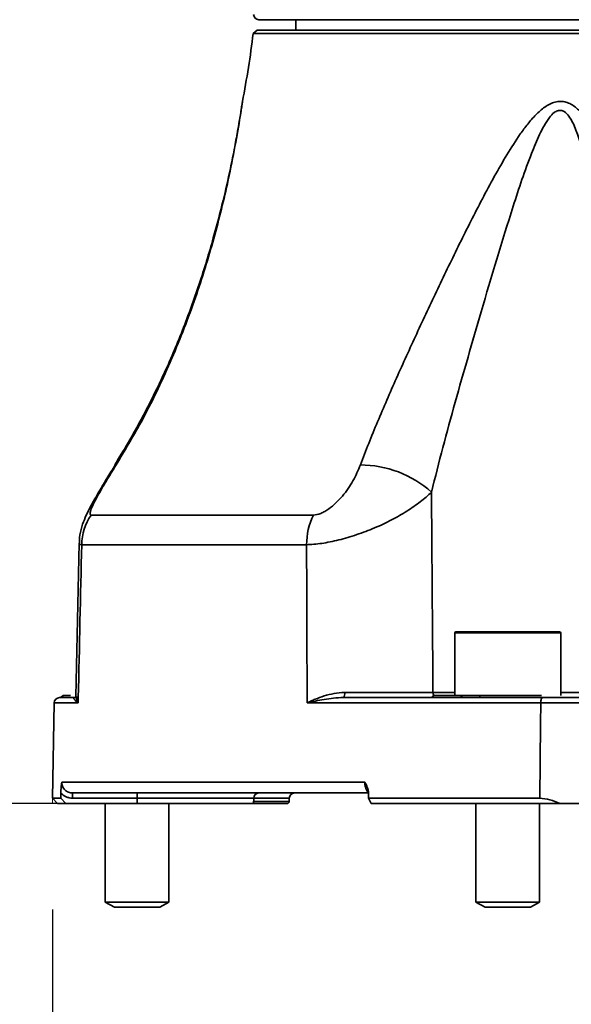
# Model space of a CAD drawing. Header units: millimetres. Extents: x 0 to 297, y 0 to 209.
# Tile 6 of 37: x 82.36 to 87.57, y 52.88 to 62.17. Entities that reach past the tile are written whole.
import ezdxf

# ---------------------------------------------------------------- set-up
doc = ezdxf.new("R2010")
doc.units = ezdxf.units.MM
doc.layers.add('图层0', color=7, linetype='Continuous')
doc.styles.add('SLDTEXTSTYLE1', font='TXT', dxfattribs={"width": 0.7, "bigfont": 'bigfont'})
doc.styles.add('SLDTEXTSTYLE2', font='TXT', dxfattribs={"width": 0.7})
doc.dimstyles.new('SLDDIMSTYLE0', dxfattribs={"dimtxt": 4, "dimasz": 3, "dimexe": 0, "dimexo": 0.0625, "dimgap": 1, "dimtad": 2, "dimlfac": 10, "dimrnd": 1e-09, "dimzin": 12, "dimdsep": 46, "dimtxsty": 'SLDTEXTSTYLE2', "dimsah": 1, "dimcen": 0.09, "dimadec": 0, "dimazin": 3, "dimtfac": 1, "dimtofl": 0, "dimtmove": 0, "dimatfit": 3, "dimfxl": 0, "dimfrac": 2, "dimtolj": 1, "dimtzin": 12, "dimarcsym": 0})
doc.dimstyles.new('SLDDIMSTYLE11', dxfattribs={"dimtxt": 4, "dimasz": 3, "dimexe": 0, "dimexo": 0.0625, "dimgap": 1, "dimtad": 0, "dimtih": 1, "dimtoh": 1, "dimlfac": 2, "dimrnd": 1e-09, "dimzin": 12, "dimdsep": 46, "dimtxsty": 'SLDTEXTSTYLE2', "dimblk1": 'NONE', "dimblk2": 'NONE', "dimsah": 1, "dimcen": 0, "dimadec": 0, "dimazin": 3, "dimtfac": 1, "dimtmove": 0, "dimatfit": 3, "dimldrblk": 'NONE', "dimfxl": 0, "dimfrac": 2, "dimtolj": 1, "dimtzin": 12, "dimarcsym": 0})
doc.dimstyles.new('SLDDIMSTYLE4', dxfattribs={"dimtxt": 3.5, "dimasz": 3, "dimexe": 0, "dimexo": 0.0625, "dimgap": 0.875, "dimtad": 0, "dimtih": 1, "dimtoh": 1, "dimlfac": 3, "dimrnd": 1e-09, "dimzin": 12, "dimdsep": 46, "dimtxsty": 'SLDTEXTSTYLE2', "dimblk1": 'NONE', "dimblk2": 'NONE', "dimsah": 1, "dimcen": 0, "dimadec": 0, "dimazin": 3, "dimtol": 1, "dimtp": 0.03, "dimtm": -0.01, "dimtfac": 1, "dimtmove": 0, "dimatfit": 3, "dimldrblk": 'NONE', "dimfxl": 0, "dimfrac": 2, "dimtolj": 1, "dimarcsym": 0})
doc.dimstyles.new('SLDDIMSTYLE8', dxfattribs={"dimtxt": 3.5, "dimasz": 3, "dimexe": 0, "dimexo": 0.0625, "dimgap": 0.875, "dimtad": 0, "dimtih": 1, "dimtoh": 1, "dimlfac": 3, "dimrnd": 1e-09, "dimzin": 12, "dimdsep": 46, "dimtxsty": 'SLDTEXTSTYLE2', "dimblk1": 'NONE', "dimblk2": 'NONE', "dimsah": 1, "dimcen": 0, "dimadec": 0, "dimazin": 3, "dimtfac": 1, "dimtmove": 0, "dimatfit": 3, "dimldrblk": 'NONE', "dimfxl": 0, "dimfrac": 2, "dimtolj": 1, "dimtzin": 12, "dimarcsym": 0})

# ---------------------------------------------------------------- blocks, each defined once
blk = doc.blocks.new('_D_3')
at = {"layer": '图层0'}
for p, q in [((82.6725, 53.7721), (82.6725, 46.3568)), ((98.2725, 53.7721), (98.2725, 46.3568)), ((82.6725, 47.3568), (98.2725, 47.3568))]:
    blk.add_line(p, q, dxfattribs=at)
for points in [[(82.6725, 47.3568), (85.6725, 46.9068), (85.6725, 47.8068)], [(98.2725, 47.3568), (95.2725, 47.8068), (95.2725, 46.9068)]]:
    blk.add_solid(points, dxfattribs=at)
at = {"layer": '图层0', "char_height": 4, "attachment_point": 1, "style": 'SLDTEXTSTYLE2'}
for s, insert in [('%%c', (84.7694, 52.5131)), ('156', (89.1922, 52.5131))]:
    blk.add_mtext(s, dxfattribs=dict(at, insert=insert))
blk = doc.blocks.new('_D_6')
at = {"layer": '图层0'}
for p, q in [((70.2225, 76.7721), (53.3021, 76.7721)), ((54.3021, 76.7721), (54.3021, 54.7721)), ((81.7225, 54.7721), (53.3021, 54.7721))]:
    blk.add_line(p, q, dxfattribs=at)
for points in [[(54.3021, 76.7721), (53.8521, 73.7721), (54.7521, 73.7721)], [(54.3021, 54.7721), (54.7521, 57.7721), (53.8521, 57.7721)]]:
    blk.add_solid(points, dxfattribs=at)
at = {"layer": '图层0', "insert": (49.1458, 62.2804), "char_height": 4, "attachment_point": 1, "rotation": 90, "style": 'SLDTEXTSTYLE2'}
blk.add_mtext('220', dxfattribs=at)
blk = doc.blocks.new('_D_8')
at = {"layer": '图层0'}
for p, q in [((75.3225, 110.2971), (75.3225, 104.5851)), ((75.3225, 105.5851), (56.903, 105.5851)), ((75.3225, 105.5851), (90.4725, 105.5851))]:
    blk.add_line(p, q, dxfattribs=at)
for points in [[(75.3225, 105.5851), (78.3225, 105.1351), (78.3225, 106.0351)], [(90.4725, 105.5851), (87.4725, 106.0351), (87.4725, 105.1351)]]:
    blk.add_solid(points, dxfattribs=at)
at = {"layer": '图层0', "insert": (56.903, 110.7413), "char_height": 4, "attachment_point": 1, "style": 'SLDTEXTSTYLE2'}
blk.add_mtext('151.5', dxfattribs=at)
blk = doc.blocks.new('_D_9')
at = {"layer": '图层0'}
for p, q in [((72.7225, 71.3721), (72.7225, 64.7971)), ((72.7225, 65.7971), (56.903, 65.7971)), ((72.7225, 65.7971), (90.4725, 65.7971))]:
    blk.add_line(p, q, dxfattribs=at)
for points in [[(72.7225, 65.7971), (75.7225, 65.3471), (75.7225, 66.2471)], [(90.4725, 65.7971), (87.4725, 66.2471), (87.4725, 65.3471)]]:
    blk.add_solid(points, dxfattribs=at)
at = {"layer": '图层0', "insert": (56.903, 70.9533), "char_height": 4, "attachment_point": 1, "style": 'SLDTEXTSTYLE2'}
blk.add_mtext('177.5', dxfattribs=at)
blk = doc.blocks.new('_D_11')
at = {"layer": '图层0'}
for p, q in [((86.7435, 175.1721), (43.7225, 175.1721)), ((44.7225, 54.7721), (44.7225, 175.1721)), ((84.6841, 54.7721), (43.7225, 54.7721))]:
    blk.add_line(p, q, dxfattribs=at)
for start, end in [(63.43495, 116.56505), (243.43495, 296.56505)]:
    blk.add_arc((42.3947, 114.9721), 5.2051, start, end, dxfattribs=at)
for points in [[(44.7225, 175.1721), (44.2725, 172.1721), (45.1725, 172.1721)], [(44.7225, 54.7721), (45.1725, 57.7721), (44.2725, 57.7721)]]:
    blk.add_solid(points, dxfattribs=at)
at = {"layer": '图层0', "insert": (39.5662, 110.3165), "char_height": 4, "attachment_point": 1, "rotation": 90, "style": 'SLDTEXTSTYLE2'}
blk.add_mtext('1204', dxfattribs=at)
blk = doc.blocks.new('SW_SYMBOL_HOLE_DEPTH')
at = {"layer": '图层0', "color": 0}
for p, q in [((0, 875), (800, 875)), ((400, 875), (400, 75)), ((100, 555), (400, 75)), ((700, 555), (400, 75))]:
    blk.add_line(p, q, dxfattribs=at)
blk = doc.blocks.new('_D_19')
at = {"layer": '图层0'}
blk.add_line((194.1978, 127.557), (173.1442, 127.557), dxfattribs=at)
at = {"layer": '图层0', "xscale": 0.004072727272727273, "yscale": 0.004072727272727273, "zscale": 0.004072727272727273}
blk.add_blockref('SW_SYMBOL_HOLE_DEPTH', (186.9072, 127.8434), dxfattribs=at)
at = {"layer": '图层0', "attachment_point": 1, "style": 'SLDTEXTSTYLE2'}
for s, insert, char_height in [('0.03', (182.2517, 132.7088), 2), ('+', (181.0878, 132.7088), 2), ('%%c', (173.1442, 132.0688), 3.5), ('6', (190.5735, 132.0688), 3.5), ('4', (177.0142, 132.0688), 3.5), ('0.01', (182.2517, 130.381), 2), ('+', (181.0878, 130.381), 2)]:
    blk.add_mtext(s, dxfattribs=dict(at, insert=insert, char_height=char_height))
blk = doc.blocks.new('_None')
blk = doc.blocks.new('_D_23')
at = {"layer": '图层0'}
blk.add_line((235.9549, 182.9786), (261.7804, 182.9786), dxfattribs=at)
at = {"layer": '图层0', "char_height": 3.5, "attachment_point": 1}
for s, insert, style in [('贯穿', (253.5651, 186.4895), 'SLDTEXTSTYLE1'), ('%%c', (241.616, 186.4895), 'SLDTEXTSTYLE2'), ('6-', (237.5424, 186.4895), 'SLDTEXTSTYLE2'), ('6.6', (245.486, 186.4895), 'SLDTEXTSTYLE2'), ('圆周均布', (241.5142, 182.4159), 'SLDTEXTSTYLE1')]:
    blk.add_mtext(s, dxfattribs=dict(at, insert=insert, style=style))
blk = doc.blocks.new('_D_26')
at = {"layer": '图层0'}
blk.add_line((178.0566, 95.6742), (158.0797, 95.6742), dxfattribs=at)
at = {"layer": '图层0', "char_height": 4, "attachment_point": 1, "style": 'SLDTEXTSTYLE2'}
for s, insert in [('%%c', (167.3908, 100.8304)), ('PCD', (158.0797, 100.8304)), ('50', (171.8136, 100.8304))]:
    blk.add_mtext(s, dxfattribs=dict(at, insert=insert))

msp = doc.modelspace()

# ---------------------------------------------------------------- linework, layer by layer
at = {"color": 7, "linetype": 'Continuous', "lineweight": 35}
for p, q in [((96.322454, 62.172078), (84.622454, 62.172078)), ((84.972454, 62.172078), (84.972454, 62.072078)), ((84.606834, 62.072078), (84.5688, 62.042256)), ((90.472454, 62.042256), (84.5688, 62.042256)), ((84.606834, 62.072078), (96.338075, 62.072078)), ((83.038287, 57.495926), (85.136714, 57.495926)), ((82.925419, 57.231092), (82.894111, 55.783364)), ((85.0728, 57.21577), (82.949236, 57.21577)), ((86.472454, 56.382078), (86.472454, 55.792078)), ((86.482454, 56.392078), (87.462454, 56.392078)), ((87.472454, 55.792078), (87.472454, 56.382078)), ((82.772455, 55.792078), (82.779344, 55.792078)), ((82.779344, 55.792078), (82.842549, 55.792078)), ((86.272454, 55.792078), (86.541054, 55.792078)), ((86.541054, 55.792078), (86.710744, 55.792078)), ((86.710744, 55.792078), (87.292454, 55.792078)), ((82.689052, 55.722951), (82.673312, 54.821221)), ((82.739738, 55.772078), (82.87593, 55.772078)), ((87.283223, 55.722951), (85.077915, 55.722951)), ((85.419665, 55.772078), (86.516403, 55.772078)), ((86.695789, 55.772078), (87.303707, 55.772078)), ((82.760953, 54.973824), (85.622539, 54.973824)), ((85.656598, 54.872078), (82.862562, 54.872078)), ((82.862562, 54.872078), (82.862562, 54.823387)), ((83.472454, 54.872078), (83.472454, 54.823387)), ((82.673312, 54.821221), (82.722454, 54.772078)), ((82.673312, 54.821221), (82.751458, 54.821221)), ((82.800916, 54.772078), (82.722454, 54.772078)), ((82.800916, 54.772078), (82.751458, 54.821221)), ((83.472454, 54.772078), (82.800916, 54.772078)), ((83.472454, 54.823387), (82.862562, 54.823387)), ((83.172454, 54.772078), (83.172454, 53.842077)), ((83.472454, 54.823387), (83.472454, 54.772078)), ((84.572454, 54.772078), (83.472454, 54.772078)), ((83.772454, 53.842077), (83.772454, 54.772078)), ((84.572454, 54.772078), (84.573798, 54.823387)), ((84.888877, 54.772078), (84.572454, 54.772078)), ((84.908874, 54.791729), (84.909419, 54.822951)), ((85.658214, 54.821221), (85.684057, 54.772078)), ((85.658214, 54.821221), (87.275244, 54.821221)), ((87.463889, 54.772078), (85.684057, 54.772078)), ((86.672454, 54.772078), (86.672454, 53.842077)), ((87.272454, 53.842077), (87.272454, 54.772078)), ((83.172454, 53.842077), (83.259054, 53.792078)), ((83.172454, 53.842077), (83.772454, 53.842077)), ((83.685854, 53.792078), (83.772454, 53.842077)), ((86.672454, 53.842077), (86.759054, 53.792078)), ((86.672454, 53.842077), (87.272454, 53.842077)), ((87.185854, 53.792078), (87.272454, 53.842077)), ((83.259054, 53.792078), (83.685854, 53.792078)), ((86.759054, 53.792078), (87.185854, 53.792078))]:
    msp.add_line(p, q, dxfattribs=at)
at = {"color": 8, "linetype": 'Continuous', "lineweight": 35}
for p, q in [((83.265833, 57.96791), (83.274893, 57.968392)), ((87.472454, 56.382078), (86.472454, 56.382078)), ((86.266204, 55.821206), (86.472454, 55.821206)), ((87.472454, 55.821206), (87.755129, 55.821206)), ((82.916149, 55.722951), (82.689052, 55.722951)), ((84.573798, 54.823387), (83.472454, 54.823387)), ((84.572969, 54.791729), (84.908874, 54.791729)), ((84.909419, 54.822951), (84.573787, 54.822951))]:
    msp.add_line(p, q, dxfattribs=at)
at = {"color": 7, "linetype": 'Continuous', "lineweight": 18}
for p in [(82.673312, 54.821221), (82.722454, 54.772078)]:
    msp.add_line(p, (82.672454, 54.772078), dxfattribs=at)
at = {"color": 7, "linetype": 'Continuous', "lineweight": 35, "flags": 128}
for points in [[(86.695789, 55.772078), (86.697951, 55.772414), (86.700084, 55.773416), (86.70216, 55.775071), (86.704149, 55.777357), (86.706027, 55.780243), (86.707767, 55.783691), (86.709347, 55.787654), (86.710744, 55.792078)], [(87.275244, 54.821221), (87.281437, 55.521113), (87.283223, 55.722951)], [(87.303707, 55.772078), (87.299754, 55.771139), (87.295949, 55.768355), (87.292436, 55.763833), (87.289347, 55.757741), (87.286797, 55.750309), (87.284883, 55.741816), (87.283677, 55.732581), (87.283223, 55.722951)]]:
    msp.add_lwpolyline(points, dxfattribs=at)
at = {"color": 7, "linetype": 'Continuous', "lineweight": 35}
for centre, radius, start, end in [((84.622454, 62.222078), 0.05, 180, 270), ((74.644896, 63.273571), 10, 349.1992699, 352.9271371), ((85.58019, 56.959743), 1.008649, 48.2164187, 89.9815383), ((83.459638, 57.207764), 0.510465, 145.6317635, 179.1013395), ((85.72964, 57.213288), 0.656845, 154.513603, 179.7834633), ((86.482454, 56.382078), 0.01, 90, 180), ((87.462454, 56.382078), 0.01, 0, 90), ((82.73967, 55.821429), 0.04935, 270.0783539, 323.5064751), ((82.875882, 55.818888), 0.04681, 270.0593091, 297.9852537), ((85.374351, 55.809674), 0.05888, 320.318861, 10.9311788), ((86.232454, 55.822078), 0.05, 270, 323.1301024), ((86.51297, 55.801502), 0.029623, 276.6549525, 341.450712), ((82.739044, 55.722078), 0.05, 90, 179), ((84.623781, 54.822078), 0.05, 90, 178.5), ((84.959411, 54.822078), 0.05, 90, 179), ((84.888877, 54.792078), 0.02, 270, 359)]:
    msp.add_arc(centre, radius, start, end, dxfattribs=at)
at = {"color": 8, "linetype": 'Continuous', "lineweight": 35}
msp.add_arc((86.32449, 55.821416), 0.058286, 180.2068074, 210.2213736, dxfattribs=at)
at = {"color": 7, "linetype": 'Continuous', "lineweight": 35}
for centre, major_axis, ratio, start_param, end_param in [((90.472454, -378.151748), (0, 586.449228), 0.01951982, 0.74013203, 0.74025626), ((99.337532, -378.151748), (-13.30057, 586.449214), 0.00975489, 0.73991079, 0.74003502)]:
    msp.add_ellipse(centre, major_axis=major_axis, ratio=ratio, start_param=start_param, end_param=end_param, dxfattribs=at)
for points, knots in [([(84.467795, 61.399526), (84.467205, 61.396451), (84.466388, 61.392194), (84.465596, 61.387308), (84.465334, 61.385665), (84.465225, 61.384972), (84.465133, 61.384386), (84.465014, 61.383622), (84.464512, 61.380366), (84.462022, 61.364256), (84.453628, 61.311224), (84.441067, 61.233787), (84.42183, 61.121069), (84.392845, 60.962741), (84.347828, 60.73848), (84.282826, 60.45026), (84.187908, 60.085174), (84.062811, 59.67539), (83.906251, 59.241668), (83.735887, 58.841078), (83.559348, 58.484636), (83.405229, 58.202384), (83.302207, 58.036217), (83.261437, 57.970456)], [0, 0, 0, 0, 0.002345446, 0.003247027, 0.003619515, 0.003894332, 0.004287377, 0.005077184, 0.007638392, 0.028902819, 0.051341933, 0.077138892, 0.109662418, 0.158787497, 0.217437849, 0.301645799, 0.399611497, 0.519431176, 0.63965066, 0.757866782, 0.854163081, 0.94228548, 1, 1, 1, 1]), ([(84.464881, 61.382743), (84.464853, 61.382562), (84.464726, 61.381741), (84.463843, 61.375971), (84.46191, 61.36368), (84.46111, 61.358593)], [0, 0, 0, 0, 0.14226063, 0.64494595, 1, 1, 1, 1]), ([(85.580515, 57.968392), (85.631157, 58.103341), (85.685825, 58.239104), (85.800384, 58.512542), (85.860298, 58.650214), (85.983809, 58.927539), (86.047414, 59.067191), (86.177525, 59.348414), (86.244118, 59.49017), (86.379716, 59.7746), (86.448378, 59.916595), (86.588178, 60.199749), (86.65926, 60.340935), (86.769552, 60.551209), (86.806935, 60.621023), (86.883394, 60.759237), (86.92248, 60.827709), (87.003728, 60.96252), (87.045925, 61.029053), (87.113335, 61.125004), (87.136523, 61.156363), (87.185034, 61.21702), (87.210183, 61.246135), (87.250144, 61.286859), (87.263842, 61.299936), (87.292264, 61.324754), (87.307072, 61.336557), (87.337664, 61.357958), (87.353408, 61.367543), (87.38611, 61.38372), (87.402988, 61.390224), (87.436977, 61.398956), (87.454412, 61.401244), (87.488928, 61.400984), (87.505751, 61.398493), (87.538604, 61.389233), (87.554449, 61.382488), (87.584351, 61.366078), (87.598604, 61.356338), (87.639409, 61.323838), (87.663422, 61.298496), (87.707925, 61.243874), (87.728426, 61.214395), (87.785426, 61.123714), (87.81798, 61.059916), (87.877676, 60.929385), (87.904661, 60.862546), (87.95484, 60.72708), (87.978031, 60.65833), (88.04289, 60.450972), (88.079753, 60.311979), (88.143811, 60.033906), (88.170915, 59.894792), (88.215737, 59.616937), (88.233435, 59.478187), (88.258703, 59.201219), (88.266272, 59.062999), (88.26967, 58.787047), (88.265512, 58.649318), (88.254145, 58.511703)], [0, 0, 0, 0, 0.0625, 0.0625, 0.125, 0.125, 0.1875, 0.1875, 0.25, 0.25, 0.3125, 0.3125, 0.375, 0.375, 0.40625, 0.40625, 0.4375, 0.4375, 0.46875, 0.46875, 0.484375, 0.484375, 0.5, 0.5, 0.5078125, 0.5078125, 0.515625, 0.515625, 0.5234375, 0.5234375, 0.53125, 0.53125, 0.5390625, 0.5390625, 0.546875, 0.546875, 0.5546875, 0.5546875, 0.5625, 0.5625, 0.578125, 0.578125, 0.59375, 0.59375, 0.625, 0.625, 0.65625, 0.65625, 0.6875, 0.6875, 0.75, 0.75, 0.8125, 0.8125, 0.875, 0.875, 0.9375, 0.9375, 1, 1, 1, 1]), ([(83.26569, 57.967499), (83.239114, 57.92477), (83.182308, 57.833434), (83.09999, 57.695865), (83.031898, 57.574973), (82.982841, 57.475402), (82.949007, 57.385533), (82.927553, 57.30215), (82.92795, 57.248563), (82.928078, 57.231301)], [0, 0, 0, 0, 0.17243925, 0.36859332, 0.5676924, 0.69471024, 0.81438172, 0.94020831, 1, 1, 1, 1]), ([(83.274893, 57.968392), (83.243187, 57.917583), (83.212472, 57.867607), (83.16824, 57.793957), (83.15381, 57.769628), (83.125778, 57.721458), (83.112225, 57.697694), (83.087142, 57.652266), (83.075501, 57.630422), (83.05479, 57.588968), (83.045858, 57.569608), (83.032788, 57.536021), (83.028603, 57.521585), (83.027874, 57.506507), (83.028566, 57.502546), (83.031923, 57.497289), (83.034577, 57.495926), (83.038287, 57.495926)], [0, 0, 0, 0, 0.25, 0.25, 0.375, 0.375, 0.5, 0.5, 0.625, 0.625, 0.75, 0.75, 0.875, 0.875, 0.9375, 0.9375, 1, 1, 1, 1]), ([(85.136714, 57.495926), (85.158486, 57.495926), (85.182852, 57.501527), (85.219961, 57.516532), (85.232575, 57.522683), (85.257284, 57.536529), (85.269486, 57.544261), (85.305678, 57.569566), (85.328624, 57.58879), (85.371913, 57.62997), (85.392461, 57.652166), (85.430605, 57.697831), (85.448456, 57.721596), (85.481419, 57.769742), (85.496508, 57.794058), (85.538255, 57.867667), (85.561459, 57.917614), (85.580515, 57.968392)], [0, 0, 0, 0, 0.125, 0.125, 0.1875, 0.1875, 0.25, 0.25, 0.375, 0.375, 0.5, 0.5, 0.625, 0.625, 0.75, 0.75, 1, 1, 1, 1]), ([(86.252272, 57.71186), (86.22024, 57.680909), (86.184832, 57.650542), (86.107442, 57.590906), (86.065464, 57.561637), (85.974426, 57.50417), (85.925181, 57.475931), (85.822713, 57.422681), (85.769552, 57.397631), (85.659113, 57.350728), (85.602908, 57.329349), (85.489933, 57.291273), (85.432521, 57.274412), (85.321346, 57.246819), (85.26674, 57.235869), (85.164494, 57.220761), (85.116272, 57.216499), (85.0728, 57.21577)], [0, 0, 0, 0, 0.125, 0.125, 0.25, 0.25, 0.375, 0.375, 0.5, 0.5, 0.625, 0.625, 0.75, 0.75, 0.875, 0.875, 1, 1, 1, 1]), ([(86.252272, 57.71186), (86.254997, 57.33158), (86.257768, 56.9513), (86.260586, 56.571019), (86.262438, 56.321082), (86.264311, 56.071144), (86.266204, 55.821206)], [0.0104018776, 0.0104018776, 0.0104018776, 0.0104018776, 0.0218126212, 0.0218126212, 0.0218126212, 0.0293122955, 0.0293122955, 0.0293122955, 0.0293122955]), ([(82.949236, 57.21577), (82.938569, 56.734538), (82.927903, 56.253308), (82.917238, 55.772078), (82.916875, 55.755703), (82.916512, 55.739327), (82.916149, 55.722951)], [0.0015636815, 0.0015636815, 0.0015636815, 0.0015636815, 0.0160061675, 0.0160061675, 0.0160061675, 0.0164976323, 0.0164976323, 0.0164976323, 0.0164976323]), ([(85.077915, 55.722951), (85.077856, 55.739327), (85.077798, 55.755703), (85.077739, 55.772078), (85.07602, 56.253308), (85.074375, 56.734538), (85.0728, 57.21577)], [-0.0004914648, -0.0004914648, -0.0004914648, -0.0004914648, 0, 0, 0, 0.014442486, 0.014442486, 0.014442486, 0.014442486]), ([(82.774067, 55.794759), (82.77378, 55.79417), (82.771665, 55.789822), (82.76529, 55.784004), (82.756737, 55.777994), (82.74915, 55.774818), (82.743892, 55.773397), (82.740787, 55.772812), (82.739261, 55.772599), (82.738872, 55.772561), (82.738836, 55.772558)], [0, 0, 0, 0, 0.03807488, 0.28064273, 0.48616748, 0.65319741, 0.77246584, 0.86867854, 0.98786376, 1, 1, 1, 1]), ([(85.432162, 55.82084), (85.397728, 55.820858), (85.364612, 55.816884), (85.30041, 55.804882), (85.269156, 55.796685), (85.209825, 55.778155), (85.181632, 55.767797), (85.14127, 55.751439), (85.128141, 55.745846), (85.102508, 55.734481), (85.089925, 55.728671), (85.077915, 55.722951)], [0, 0, 0, 0, 0.25, 0.25, 0.5, 0.5, 0.75, 0.75, 0.875, 0.875, 1, 1, 1, 1]), ([(85.432162, 55.82084), (85.50818, 55.820798), (85.585161, 55.820776), (85.702049, 55.820769), (85.741209, 55.820771), (85.81746, 55.820785), (85.854881, 55.820797), (85.928309, 55.820829), (85.964597, 55.82085), (86.033807, 55.8209), (86.066825, 55.820929), (86.161207, 55.821027), (86.218349, 55.82111), (86.266204, 55.821206)], [0, 0, 0, 0, 0.25, 0.25, 0.375, 0.375, 0.5, 0.5, 0.625, 0.625, 0.75, 0.75, 1, 1, 1, 1]), ([(82.87593, 55.772078), (82.874014, 55.772078), (82.873541, 55.770013), (82.875246, 55.763903), (82.877436, 55.759797), (82.884309, 55.750508), (82.888989, 55.745313), (82.900764, 55.734407), (82.907886, 55.728671), (82.916149, 55.722951)], [0, 0, 0, 0, 0.25, 0.25, 0.5, 0.5, 0.75, 0.75, 1, 1, 1, 1]), ([(85.419665, 55.772078), (85.388024, 55.772078), (85.357235, 55.770013), (85.297121, 55.763903), (85.267748, 55.759797), (85.210742, 55.750508), (85.183076, 55.745313), (85.129302, 55.734407), (85.103117, 55.728671), (85.077915, 55.722951)], [0, 0, 0, 0, 0.25, 0.25, 0.5, 0.5, 0.75, 0.75, 1, 1, 1, 1]), ([(86.695789, 55.772078), (86.664576, 55.772078), (86.633932, 55.771964), (86.574132, 55.771964), (86.544946, 55.772078), (86.516403, 55.772078)], [0, 0, 0, 0, 0.5, 0.5, 1, 1, 1, 1]), ([(87.729767, 55.722078), (87.718957, 55.722133), (87.706379, 55.722187), (87.678494, 55.722292), (87.663202, 55.722344), (87.629937, 55.722444), (87.611803, 55.722493), (87.574195, 55.722584), (87.554596, 55.722627), (87.51379, 55.722706), (87.492578, 55.722743), (87.450259, 55.722808), (87.428937, 55.722837), (87.385961, 55.722885), (87.364597, 55.722905), (87.323173, 55.722935), (87.302945, 55.722946), (87.283223, 55.722951)], [0, 0, 0, 0, 0.125, 0.125, 0.25, 0.25, 0.375, 0.375, 0.5, 0.5, 0.625, 0.625, 0.75, 0.75, 0.875, 0.875, 1, 1, 1, 1]), ([(87.303707, 55.772078), (87.320612, 55.772078), (87.337951, 55.772078), (87.373458, 55.772078), (87.39177, 55.772078), (87.428608, 55.772078), (87.446884, 55.772078), (87.483159, 55.772078), (87.50134, 55.772078), (87.536317, 55.772078), (87.553117, 55.772078), (87.585353, 55.772078), (87.600896, 55.772078), (87.629409, 55.772078), (87.642517, 55.772078), (87.666419, 55.772078), (87.6772, 55.772078), (87.686466, 55.772078)], [0, 0, 0, 0, 0.125, 0.125, 0.25, 0.25, 0.375, 0.375, 0.5, 0.5, 0.625, 0.625, 0.75, 0.75, 0.875, 0.875, 1, 1, 1, 1]), ([(82.752508, 54.870354), (82.752923, 54.889769), (82.754103, 54.908406), (82.757129, 54.942665), (82.758999, 54.958491), (82.760953, 54.973824)], [0, 0, 0, 0, 0.5, 0.5, 1, 1, 1, 1]), ([(82.760953, 54.973824), (82.760634, 54.960346), (82.763148, 54.946891), (82.77318, 54.922273), (82.780814, 54.910889), (82.79975, 54.892168), (82.811132, 54.884699), (82.835903, 54.87465), (82.849115, 54.872078), (82.862562, 54.872078)], [0, 0, 0, 0, 0.25, 0.25, 0.5, 0.5, 0.75, 0.75, 1, 1, 1, 1]), ([(85.657624, 54.870354), (85.657392, 54.889769), (85.652805, 54.908406), (85.639835, 54.942665), (85.631354, 54.958491), (85.622539, 54.973824)], [0, 0, 0, 0, 0.5, 0.5, 1, 1, 1, 1]), ([(82.862562, 54.823387), (82.852228, 54.823387), (82.842069, 54.82442), (82.822089, 54.828478), (82.81216, 54.831556), (82.78389, 54.843585), (82.766757, 54.855382), (82.752508, 54.870354)], [0, 0, 0, 0, 0.25, 0.25, 0.5, 0.5, 1, 1, 1, 1]), ([(87.463889, 54.772078), (87.433853, 54.787181), (87.40258, 54.799452), (87.337877, 54.816692), (87.306189, 54.821221), (87.275244, 54.821221)], [0, 0, 0, 0, 0.5, 0.5, 1, 1, 1, 1]), ([(87.697796, 54.772078), (87.683734, 54.772078), (87.668061, 54.772078), (87.633625, 54.772078), (87.614628, 54.772078), (87.574605, 54.772078), (87.553663, 54.772078), (87.509926, 54.772078), (87.487049, 54.772078), (87.463889, 54.772078)], [0, 0, 0, 0, 0.25, 0.25, 0.5, 0.5, 0.75, 0.75, 1, 1, 1, 1])]:
    msp.add_open_spline(points, degree=3, knots=knots, dxfattribs=at)
at = {"color": 8, "linetype": 'Continuous', "lineweight": 35}
for points, knots in [([(84.467823, 61.39974), (84.467581, 61.398109), (84.467006, 61.394214), (84.458415, 61.336959), (84.435141, 61.18876), (84.390995, 60.936961), (84.311534, 60.549282), (84.192705, 60.072107), (84.015939, 59.507279), (83.792841, 58.939021), (83.544894, 58.42032), (83.355179, 58.102775), (83.274893, 57.968392)], [0, 0, 0, 0, 0.01793884, 0.04285498, 0.08912264, 0.17650856, 0.26586684, 0.41768883, 0.56954818, 0.72709032, 0.8845073, 1, 1, 1, 1]), ([(87.911016, 58.657551), (87.912032, 58.677726), (87.922794, 58.891491), (87.903182, 59.307004), (87.861018, 59.90164), (87.79151, 60.4079), (87.711737, 60.819286), (87.642679, 61.07835), (87.569031, 61.242607), (87.514828, 61.302352), (87.481092, 61.315779), (87.455425, 61.31692), (87.43261, 61.309582), (87.399897, 61.288169), (87.338731, 61.220611), (87.270041, 61.087022), (87.153465, 60.807498), (86.96836, 60.248069), (86.732807, 59.46042), (86.514092, 58.700519), (86.357611, 58.133386), (86.287382, 57.852356), (86.252272, 57.71186)], [0, 0, 0, 0, 0.00946527, 0.1002931, 0.19261211, 0.28491904, 0.33488349, 0.38515328, 0.40829297, 0.41891146, 0.42382593, 0.42654594, 0.43199187, 0.43543841, 0.44523203, 0.47346395, 0.50195967, 0.58006594, 0.7339344, 0.86622817, 0.93312328, 1, 1, 1, 1]), ([(82.949236, 57.21577), (82.934831, 57.217026), (82.919443, 57.218368), (82.926224, 57.230526), (82.926657, 57.231303)], [0, 0, 0, 0, 0.93607061, 1, 1, 1, 1]), ([(82.898838, 55.783266), (82.89897, 55.76826), (82.899133, 55.749744), (82.91308, 55.727498), (82.91601, 55.723158), (82.916149, 55.722951)], [0, 0, 0, 0, 0.80280962, 0.9905987, 1, 1, 1, 1]), ([(82.739738, 55.772078), (82.739033, 55.77207), (82.736346, 55.772036), (82.73769, 55.772053), (82.73868, 55.772065)], [0, 0, 0, 0, 0.26248022, 1, 1, 1, 1]), ([(85.656604, 54.877319), (85.656192, 54.877464), (85.650769, 54.879378), (85.641212, 54.893448), (85.630225, 54.918339), (85.623977, 54.947181), (85.622956, 54.9661), (85.622539, 54.973824)], [0, 0, 0, 0, 0.02212457, 0.29122769, 0.55710648, 0.81918871, 1, 1, 1, 1])]:
    msp.add_open_spline(points, degree=3, knots=knots, dxfattribs=at)

# ---------------------------------------------------------------- dimensions: what is measured, and where the dimension line sits
at = {"layer": '图层0'}
for p1, text, dimstyle, picture, middle in [((1.460603, 1.090802), '6-<> 贯穿\\P圆周均布', 'SLDDIMSTYLE8', '_D_23', (249.661422, 182.477751)), ((0.850783, 0.600831), '<>{\\fGDT;x}6', 'SLDDIMSTYLE4', '_D_19', (182.877267, 130.093851)), ((13.372513, 5.217382), 'PCD <>', 'SLDDIMSTYLE11', '_D_26', (167.2744, 98.501948))]:
    dim = msp.add_diameter_dim_2p(p1=p1, p2=(0, 0), text=text, dimstyle=dimstyle, dxfattribs=at)
    dim.commit()
    dim.dimension.update_dxf_attribs({"geometry": picture, "text_midpoint": middle, "dimtype": 163})
dim = msp.add_linear_dim(base=(44.722454, 175.172078), p1=(85.684057, 54.772078), p2=(87.743482, 175.172078), angle=90, text='(<>)', dimstyle='SLDDIMSTYLE0', dxfattribs=at)
dim.commit()
dim.dimension.update_dxf_attribs({"geometry": '_D_11', "text_midpoint": (44.722454, 114.972078), "dimtype": 160})
for base, p1, picture, middle in [((90.472454, 105.585061), (75.322454, 111.297078), '_D_8', (62.722454, 105.585061)), ((90.472454, 65.797078), (72.722454, 72.372078), '_D_9', (62.722454, 65.797078))]:
    dim = msp.add_linear_dim(base=base, p1=p1, p2=(90.472454, 53.047241), dimstyle='SLDDIMSTYLE0', dxfattribs=at)
    dim.commit()
    dim.dimension.update_dxf_attribs({"geometry": picture, "text_midpoint": middle, "dimtype": 160})
dim = msp.add_linear_dim(base=(54.302107, 54.772078), p1=(71.222454, 76.772078), p2=(82.722454, 54.772078), angle=90, dimstyle='SLDDIMSTYLE0', dxfattribs=at)
dim.commit()
dim.dimension.update_dxf_attribs({"geometry": '_D_6', "text_midpoint": (54.302107, 65.772078), "dimtype": 160})
dim = msp.add_linear_dim(base=(98.272454, 47.356835), p1=(82.672454, 54.772078), p2=(98.272454, 54.772078), text='%%c<>', dimstyle='SLDDIMSTYLE0', dxfattribs=at)
dim.commit()
dim.dimension.update_dxf_attribs({"geometry": '_D_3', "text_midpoint": (90.472454, 47.356835), "dimtype": 160})

doc.saveas('drawing.dxf')
